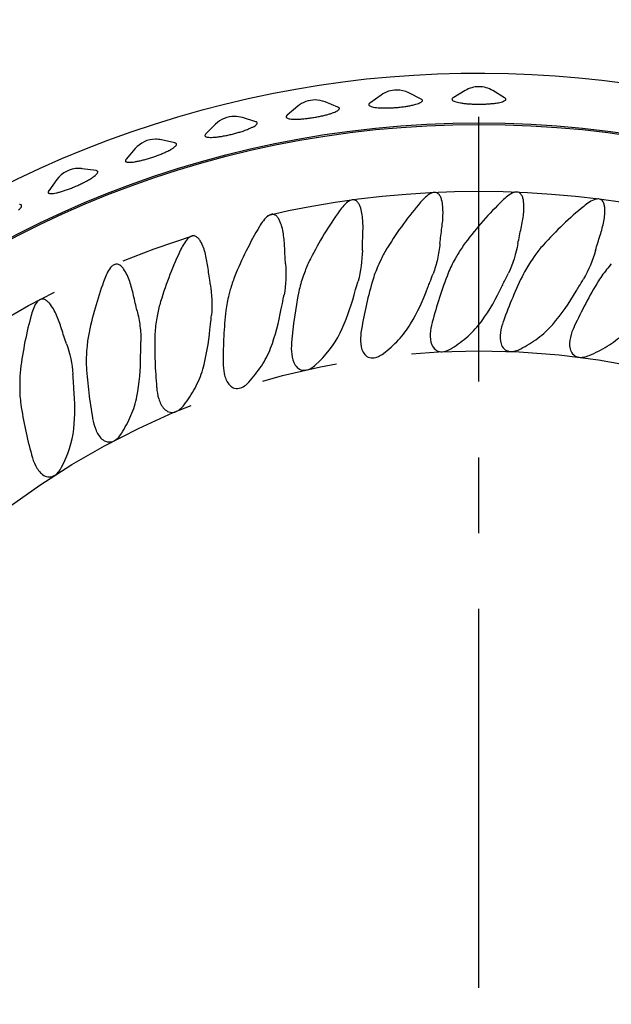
# Model space of a CAD drawing. Header units: millimetres. Extents: x 10 to 412, y 8 to 584.
# Tile 54 of 83: x 312 to 332, y 258 to 291. Entities that reach past the tile are written whole.
import ezdxf

# ---------------------------------------------------------------- set-up
doc = ezdxf.new("R2010")
doc.units = ezdxf.units.MM
doc.linetypes.add('CENTERX2', pattern=[20.32, 12.7, -2.54, 2.54, -2.54])
doc.layers.add('CENTERLINE', color=4, linetype='CENTERX2')
doc.layers.add('DIMENSIONS', color=2, linetype='Continuous')
doc.layers.add('OUTLINE', color=7, linetype='Continuous', lineweight=25)
doc.styles.add('SLDTEXTSTYLE0', font='TXT', dxfattribs={"width": 0.75})
doc.dimstyles.new('SLDDIMSTYLE1', dxfattribs={"dimtxt": 3.5, "dimasz": 2, "dimexe": 0, "dimexo": 0.0625, "dimgap": 0.875, "dimtad": 1, "dimrnd": 1e-09, "dimzin": 12, "dimdsep": 46, "dimtxsty": 'SLDTEXTSTYLE0', "dimsah": 1, "dimcen": 0, "dimadec": 0, "dimazin": 3, "dimtfac": 1, "dimtofl": 0, "dimtmove": 0, "dimatfit": 3, "dimfxl": 0, "dimfrac": 2, "dimtolj": 1, "dimtzin": 12, "dimarcsym": 0})
doc.dimstyles.new('SLDDIMSTYLE13', dxfattribs={"dimtxt": 3.5, "dimasz": 2, "dimexe": 0, "dimexo": 0.0625, "dimgap": 0.875, "dimtad": 1, "dimrnd": 1e-09, "dimzin": 12, "dimdsep": 46, "dimtxsty": 'SLDTEXTSTYLE0', "dimblk1": 'NONE', "dimsah": 1, "dimcen": 0, "dimadec": 0, "dimazin": 3, "dimtfac": 1, "dimtmove": 0, "dimatfit": 3, "dimldrblk": 'NONE', "dimfxl": 0, "dimfrac": 2, "dimtolj": 1, "dimtzin": 12, "dimarcsym": 0})

# ---------------------------------------------------------------- blocks, each defined once
blk = doc.blocks.new('_D_1')
at = {"layer": 'DIMENSIONS'}
blk.add_line((312.899, 327.714), (304.925, 381.509), dxfattribs=at)
blk.add_solid([(312.899, 327.714), (313.1, 329.766), (312.111, 329.619)], dxfattribs=at)
at = {"layer": 'DIMENSIONS', "char_height": 3.5, "attachment_point": 1, "rotation": 278.4315, "style": 'SLDTEXTSTYLE0'}
for s, insert in [('R', (309.62, 380.601)), ('100,95', (310.035, 377.798))]:
    blk.add_mtext(s, dxfattribs=dict(at, insert=insert))
blk = doc.blocks.new('_D_41')
at = {"layer": 'DIMENSIONS'}
for q in [(375.287, 281.441), (300.246, 238.116)]:
    blk.add_line((355.154, 269.817), q, dxfattribs=at)
blk.add_solid([(355.154, 269.817), (357.136, 270.384), (356.636, 271.25)], dxfattribs=at)
at = {"layer": 'DIMENSIONS', "char_height": 3.5, "attachment_point": 1, "rotation": 30, "style": 'SLDTEXTSTYLE0'}
for s, insert in [('63,4', (363.823, 280.026)), ('%%c', (359.254, 277.388))]:
    blk.add_mtext(s, dxfattribs=dict(at, insert=insert))
blk = doc.blocks.new('_None')
blk = doc.blocks.new('_D_42')
at = {"layer": 'DIMENSIONS'}
for q in [(381.537, 268.392), (302.246, 247.146)]:
    blk.add_line((353.154, 260.787), q, dxfattribs=at)
blk.add_solid([(353.154, 260.787), (355.216, 260.822), (354.957, 261.788)], dxfattribs=at)
at = {"layer": 'DIMENSIONS', "char_height": 3.5, "attachment_point": 1, "rotation": 15, "style": 'SLDTEXTSTYLE0'}
for s, insert in [('52,7', (370.097, 269.993)), ('%%c', (365.001, 268.627))]:
    blk.add_mtext(s, dxfattribs=dict(at, insert=insert))
blk = doc.blocks.new('SW_CENTERMARKSYMBOL_0')
at = {"layer": 'CENTERLINE', "color": 0}
blk.add_line((0, 5), (0, 34.201), dxfattribs=at)

msp = doc.modelspace()

# ---------------------------------------------------------------- linework, layer by layer
at = {"layer": 'CENTERLINE'}
for radius in [31.70081, 26.35209]:
    msp.add_circle((327.70013, 253.96659), radius, dxfattribs=at)
at = {"layer": 'OUTLINE'}
for p, q in [((324.41773, 288.89425), (324.0404, 288.62334)), ((325.75964, 288.76187), (325.34361, 288.9689)), ((327.23569, 289.04507), (326.83862, 288.80584)), ((328.56174, 288.80579), (328.16458, 289.04507)), ((322.96801, 288.4938), (322.53789, 288.66625)), ((321.621, 288.51741), (321.26753, 288.21777)), ((318.86362, 287.91701), (318.53415, 287.58872)), ((320.20987, 288.00122), (319.76557, 288.13906)), ((317.49723, 287.28936), (317.04459, 287.39076)), ((316.16341, 287.09693), (315.86229, 286.74427)), ((314.85167, 286.36151), (314.39257, 286.42617)), ((313.53785, 286.06246), (313.26608, 285.68678)), ((324.41661, 283.38683), (324.33987, 283.22226)), ((326.99325, 283.56105), (326.90246, 283.4038)), ((329.57526, 283.51004), (329.47111, 283.36131)), ((321.86496, 282.9887), (321.80286, 282.81807)), ((332.14301, 283.23419), (332.02629, 283.0951)), ((319.35772, 282.36969), (319.31073, 282.1943)), ((316.91398, 281.53452), (316.88245, 281.3557)), ((314.55232, 280.48954), (314.53649, 280.30865)), ((312.29072, 279.2427), (312.29072, 279.06112))]:
    msp.add_line(p, q, dxfattribs=at)
for radius in [33.99382, 33.94382]:
    msp.add_circle((327.70013, 253.96659), radius, dxfattribs=at)
for centre, radius, start, end in [((327.70013, 253.96659), 35.65, 306.658466, 274.273816), ((324.94263, 288.16317), 0.9, 90, 125.677644), ((324.94263, 288.16317), 0.9, 63.54271, 90), ((327.70013, 288.27416), 0.9, 90, 121.067467), ((327.70013, 288.27416), 0.9, 58.932533, 90), ((322.20297, 287.83089), 0.9, 90, 130.287822), ((322.20297, 287.83089), 0.9, 68.152888, 90), ((319.49888, 287.27949), 0.9, 90, 134.897999), ((319.49888, 287.27949), 0.9, 72.763065, 90), ((316.84786, 286.51252), 0.9, 90, 139.508176), ((316.84786, 286.51252), 0.9, 77.373242, 90), ((314.26706, 285.53496), 0.9, 90, 144.118354), ((314.26706, 285.53496), 0.9, 81.98342, 90)]:
    msp.add_arc(centre, radius, start, end, dxfattribs=at)
for points, knots in [([(324.04098, 288.62255), (324.02985, 288.61389), (324.00548, 288.59496), (323.99859, 288.56726), (324.01377, 288.54018), (324.05516, 288.5162), (324.11965, 288.49583), (324.20663, 288.47974), (324.31289, 288.46816), (324.43619, 288.46157), (324.57273, 288.45992), (324.71902, 288.46347), (324.87086, 288.47192), (325.02383, 288.48521), (325.17381, 288.50283), (325.31562, 288.52448), (325.45865, 288.55138), (325.53965, 288.57277), (325.58474, 288.58467)], [0, 0, 0, 0, 0.05196526, 0.11371877, 0.17548037, 0.23711829, 0.29876119, 0.36050727, 0.42225133, 0.48427185, 0.54629521, 0.60864295, 0.67099117, 0.73357447, 0.79615764, 0.8587817, 0.92140542, 1, 1, 1, 1]), ([(325.58474, 288.58467), (325.61604, 288.59441), (325.67864, 288.61389), (325.74595, 288.64446), (325.79017, 288.67495), (325.81003, 288.70476), (325.80154, 288.73254), (325.78387, 288.75158), (325.76203, 288.76004), (325.75927, 288.7611)], [0, 0, 0, 0, 0.16299302, 0.32598488, 0.48894602, 0.65187913, 0.81420755, 0.97651777, 1, 1, 1, 1]), ([(326.83946, 288.80447), (326.8295, 288.79857), (326.80415, 288.78356), (326.79212, 288.75835), (326.79987, 288.73003), (326.83445, 288.70256), (326.89253, 288.67668), (326.97381, 288.65313), (327.07511, 288.63241), (327.19442, 288.61521), (327.32798, 288.6018), (327.47246, 288.59272), (327.62366, 288.58804), (327.77725, 288.5881), (327.92905, 288.59271), (328.0739, 288.60203), (328.22135, 288.61647), (328.30646, 288.63077), (328.35383, 288.63872)], [0, 0, 0, 0, 0.04045006, 0.10298604, 0.16552553, 0.22792387, 0.29032574, 0.35280281, 0.41528846, 0.47803644, 0.54078711, 0.60386707, 0.66694928, 0.73028371, 0.7936185, 0.85701674, 0.92041381, 1, 1, 1, 1]), ([(328.35383, 288.63872), (328.3871, 288.64571), (328.45365, 288.6597), (328.52765, 288.68431), (328.57899, 288.71084), (328.60597, 288.73877), (328.60523, 288.76718), (328.59004, 288.78941), (328.56682, 288.80142), (328.56096, 288.80446)], [0, 0, 0, 0, 0.15803821, 0.31607992, 0.47406654, 0.63207219, 0.78941792, 0.94675778, 1, 1, 1, 1]), ([(321.26865, 288.21645), (321.26175, 288.21107), (321.23996, 288.19409), (321.22936, 288.16858), (321.23725, 288.14111), (321.27092, 288.1185), (321.3287, 288.10135), (321.40846, 288.08992), (321.50874, 288.08472), (321.6262, 288.0856), (321.75813, 288.09279), (321.90062, 288.10583), (322.04984, 288.12457), (322.20155, 288.1483), (322.35126, 288.17654), (322.4948, 288.20832), (322.62773, 288.24289), (322.73858, 288.27684), (322.82865, 288.30912), (322.87305, 288.32892), (322.89525, 288.33882)], [0, 0, 0, 0, 0.02705651, 0.08541453, 0.14353806, 0.20166742, 0.25974985, 0.31783124, 0.37607055, 0.43430731, 0.49283591, 0.55136526, 0.61018761, 0.66901057, 0.72800618, 0.78700045, 0.84596847, 0.90493651, 0.95246978, 1, 1, 1, 1]), ([(322.89525, 288.33882), (322.91474, 288.34867), (322.95369, 288.36836), (322.99552, 288.3987), (323.02038, 288.42911), (323.02044, 288.45787), (323.00274, 288.47925), (322.97638, 288.48891), (322.96737, 288.49221)], [0, 0, 0, 0, 0.15916361, 0.31831653, 0.51223246, 0.70614909, 0.89958096, 1, 1, 1, 1]), ([(319.96916, 287.75639), (320.00444, 287.77143), (320.07499, 287.80151), (320.15717, 287.84509), (320.21821, 287.88596), (320.25544, 287.92292), (320.26813, 287.95509), (320.25388, 287.98077), (320.23303, 287.99596), (320.21124, 288.00041), (320.20972, 288.00072)], [0, 0, 0, 0, 0.14171979, 0.28344482, 0.42512484, 0.56679991, 0.70779951, 0.84880282, 0.98947017, 1, 1, 1, 1]), ([(318.53456, 287.58832), (318.52472, 287.57726), (318.50404, 287.55402), (318.50257, 287.52512), (318.52421, 287.50143), (318.57003, 287.48476), (318.63895, 287.47568), (318.7284, 287.47411), (318.83663, 287.48039), (318.96017, 287.49401), (319.09607, 287.51487), (319.24033, 287.54214), (319.38896, 287.57526), (319.53789, 287.61314), (319.68217, 287.65484), (319.83126, 287.70285), (319.91984, 287.73724), (319.96916, 287.75639)], [0, 0, 0, 0, 0.05968723, 0.12538586, 0.19086272, 0.2563352, 0.32181321, 0.38728789, 0.45298507, 0.51868517, 0.58472126, 0.65075964, 0.71710959, 0.78346036, 0.84996005, 0.91645742, 1, 1, 1, 1]), ([(317.35712, 287.06763), (317.38616, 287.08474), (317.44424, 287.11895), (317.5056, 287.16547), (317.54477, 287.20658), (317.5604, 287.24129), (317.54945, 287.26758), (317.52787, 287.28334), (317.50262, 287.28712), (317.49693, 287.28797)], [0, 0, 0, 0, 0.15922722, 0.3184492, 0.47762537, 0.63679221, 0.795335, 0.95386104, 1, 1, 1, 1]), ([(315.86344, 286.74329), (315.85553, 286.73397), (315.83621, 286.71121), (315.83353, 286.68327), (315.85105, 286.65928), (315.89363, 286.64458), (315.95795, 286.63885), (316.04343, 286.64266), (316.14689, 286.65548), (316.26619, 286.67731), (316.39764, 286.70721), (316.5379, 286.74463), (316.68295, 286.78829), (316.82857, 286.83714), (316.97086, 286.88968), (317.10486, 286.94441), (317.23948, 287.00475), (317.31505, 287.04515), (317.35712, 287.06763)], [0, 0, 0, 0, 0.04329188, 0.10563738, 0.16798256, 0.23018964, 0.2924037, 0.35470406, 0.41700583, 0.4795734, 0.54214527, 0.60504506, 0.66794618, 0.73109553, 0.79424441, 0.85745168, 0.92065885, 1, 1, 1, 1]), ([(314.69658, 286.1072), (314.72646, 286.12714), (314.78621, 286.16702), (314.85152, 286.22071), (314.89565, 286.26769), (314.91689, 286.30671), (314.91307, 286.33591), (314.89215, 286.35444), (314.86297, 286.35839), (314.85144, 286.35995)], [0, 0, 0, 0, 0.15061665, 0.30121546, 0.45179141, 0.60236016, 0.75224632, 0.90214734, 1, 1, 1, 1]), ([(313.26733, 285.68587), (313.26318, 285.68087), (313.24649, 285.66077), (313.2412, 285.63439), (313.25148, 285.6079), (313.28708, 285.59279), (313.34394, 285.58822), (313.42188, 285.59494), (313.5179, 285.61222), (313.63003, 285.64), (313.75482, 285.67716), (313.88911, 285.72294), (314.02908, 285.77586), (314.17069, 285.83458), (314.31016, 285.89734), (314.44266, 285.96232), (314.57701, 286.0336), (314.65382, 286.08088), (314.69658, 286.1072)], [0, 0, 0, 0, 0.02111951, 0.08496856, 0.14881427, 0.21248859, 0.27616316, 0.33989235, 0.40361618, 0.46759093, 0.53156522, 0.59587746, 0.66018966, 0.72478176, 0.78937367, 0.85406718, 0.91875654, 1, 1, 1, 1]), ([(326.45728, 284.44085), (326.4794, 284.60189), (326.49385, 284.76387), (326.49669, 285.00143), (326.49452, 285.07979), (326.48055, 285.23467), (326.46901, 285.31196), (326.43703, 285.4233), (326.42381, 285.45981), (326.38886, 285.52835), (326.36691, 285.56111), (326.3072, 285.61282), (326.26772, 285.63016), (326.18505, 285.63425), (326.14382, 285.62299), (326.03103, 285.57388), (325.96773, 285.52326), (325.85042, 285.41678), (325.79679, 285.3592), (325.74535, 285.29938)], [0, 0, 0, 0, 0.25, 0.25, 0.375, 0.375, 0.5, 0.5, 0.5625, 0.5625, 0.625, 0.625, 0.6875, 0.6875, 0.75, 0.75, 0.875, 0.875, 1, 1, 1, 1]), ([(329.11801, 284.43321), (329.15413, 284.59192), (329.18266, 284.75213), (329.20618, 284.98887), (329.21084, 285.06726), (329.21034, 285.22316), (329.20547, 285.30139), (329.18317, 285.41489), (329.17312, 285.4524), (329.14408, 285.52362), (329.12489, 285.55817), (329.06959, 285.61455), (329.03158, 285.63497), (328.94946, 285.6457), (328.90735, 285.63781), (328.79183, 285.59874), (328.72417, 285.55381), (328.59866, 285.4584), (328.5402, 285.40575), (328.48362, 285.35051)], [0, 0, 0, 0, 0.25, 0.25, 0.375, 0.375, 0.5, 0.5, 0.5625, 0.5625, 0.625, 0.625, 0.6875, 0.6875, 0.75, 0.75, 0.875, 0.875, 1, 1, 1, 1]), ([(312.25628, 285.04178), (312.27279, 285.05772), (312.30583, 285.08961), (312.33991, 285.13334), (312.35821, 285.17207), (312.35413, 285.20188), (312.33195, 285.21952), (312.30217, 285.22169), (312.28967, 285.2226)], [0, 0, 0, 0, 0.15303868, 0.30608432, 0.49265505, 0.67924889, 0.86529284, 1, 1, 1, 1]), ([(323.806, 284.21656), (323.81399, 284.37865), (323.81427, 284.5411), (323.79649, 284.77762), (323.78754, 284.85532), (323.7603, 285.00801), (323.74227, 285.0836), (323.70087, 285.192), (323.68462, 285.22724), (323.64403, 285.29267), (323.61991, 285.3231), (323.55586, 285.37032), (323.51535, 285.38457), (323.43197, 285.38207), (323.3919, 285.3674), (323.28334, 285.3088), (323.22519, 285.25341), (323.11657, 285.13616), (323.06802, 285.0739), (323.02196, 285.00977)], [0, 0, 0, 0, 0.25, 0.25, 0.375, 0.375, 0.5, 0.5, 0.5625, 0.5625, 0.625, 0.625, 0.6875, 0.6875, 0.75, 0.75, 0.875, 0.875, 1, 1, 1, 1]), ([(325.74535, 285.29938), (325.54686, 285.0685), (325.35416, 284.82709), (324.9819, 284.32078), (324.80177, 284.05469), (324.63277, 283.78444)], [0, 0, 0, 0, 0.5, 0.5, 1, 1, 1, 1]), ([(328.48362, 285.35051), (328.26587, 285.13793), (328.0528, 284.91418), (327.63736, 284.44169), (327.43489, 284.19246), (327.24324, 283.93831)], [0, 0, 0, 0, 0.5, 0.5, 1, 1, 1, 1]), ([(331.76796, 284.1937), (331.81775, 284.34858), (331.86009, 284.50555), (331.90414, 284.73907), (331.91561, 284.81668), (331.92875, 284.97188), (331.93074, 285.05023), (331.91858, 285.16491), (331.91202, 285.20276), (331.88934, 285.27683), (331.87323, 285.31299), (331.82373, 285.3738), (331.7876, 285.39795), (331.70689, 285.41624), (331.66423, 285.41226), (331.54492, 285.38349), (331.47366, 285.34459), (331.33982, 285.26019), (331.277, 285.21281), (331.21593, 285.1628)], [0, 0, 0, 0, 0.25, 0.25, 0.375, 0.375, 0.5, 0.5, 0.5625, 0.5625, 0.625, 0.625, 0.6875, 0.6875, 0.75, 0.75, 0.875, 0.875, 1, 1, 1, 1]), ([(321.18436, 283.76206), (321.17819, 283.92418), (321.16431, 284.08609), (321.126, 284.32008), (321.11032, 284.39665), (321.06995, 284.54622), (321.04561, 284.6195), (320.9948, 284.72429), (320.97558, 284.75797), (320.92926, 284.81993), (320.90238, 284.84829), (320.83452, 284.88965), (320.79285, 284.90029), (320.7101, 284.89049), (320.67146, 284.87239), (320.56835, 284.80445), (320.51526, 284.74418), (320.41738, 284.61802), (320.37446, 284.5518), (320.33417, 284.48392)], [0, 0, 0, 0, 0.25, 0.25, 0.375, 0.375, 0.5, 0.5, 0.5625, 0.5625, 0.625, 0.625, 0.6875, 0.6875, 0.75, 0.75, 0.875, 0.875, 1, 1, 1, 1]), ([(323.02196, 285.00977), (322.84419, 284.76227), (322.67329, 284.50497), (322.34693, 283.96874), (322.19066, 283.688), (322.04565, 283.40363)], [0, 0, 0, 0, 0.5, 0.5, 1, 1, 1, 1]), ([(331.21593, 285.1628), (330.98055, 284.97006), (330.74869, 284.76567), (330.29314, 284.33067), (330.07001, 284.10029), (329.85719, 283.86408)], [0, 0, 0, 0, 0.5, 0.5, 1, 1, 1, 1]), ([(320.33417, 284.48392), (320.17843, 284.22149), (320.03059, 283.95019), (319.7525, 283.38812), (319.62143, 283.09521), (319.50156, 282.7988)], [0, 0, 0, 0, 0.5, 0.5, 1, 1, 1, 1]), ([(318.61231, 283.08079), (318.59205, 283.24165), (318.56412, 283.4017), (318.50562, 283.63128), (318.48336, 283.70611), (318.43024, 283.85137), (318.3998, 283.92194), (318.34019, 284.02196), (318.31814, 284.05393), (318.26644, 284.11199), (318.23719, 284.13798), (318.166, 284.17347), (318.12361, 284.18057), (318.04189, 284.16378), (318.00492, 284.14241), (317.90803, 284.06582), (317.86033, 284.00111), (317.7737, 283.86676), (317.73668, 283.79699), (317.70244, 283.7258)], [0, 0, 0, 0, 0.25, 0.25, 0.375, 0.375, 0.5, 0.5, 0.5625, 0.5625, 0.625, 0.625, 0.6875, 0.6875, 0.75, 0.75, 0.875, 0.875, 1, 1, 1, 1]), ([(326.39319, 283.91329), (326.37506, 283.73964), (326.34742, 283.56633), (326.27135, 283.22847), (326.22281, 283.06289), (326.16276, 282.90098)], [0, 0, 0, 0, 0.5, 0.5, 1, 1, 1, 1]), ([(317.70244, 283.7258), (317.56985, 283.45016), (317.44616, 283.16675), (317.21835, 282.58308), (317.11363, 282.28086), (317.01987, 281.97453)], [0, 0, 0, 0, 0.5, 0.5, 1, 1, 1, 1]), ([(316.10942, 282.17794), (316.07518, 282.3366), (316.03339, 282.49371), (315.9548, 282.71802), (315.92594, 282.79096), (315.85979, 282.93187), (315.82238, 283.00069), (315.75452, 283.09404), (315.72991, 283.12356), (315.6733, 283.1764), (315.64128, 283.1997), (315.5682, 283.22772), (315.52488, 283.23074), (315.44568, 283.20641), (315.41077, 283.18176), (315.32145, 283.09701), (315.27927, 283.02779), (315.2054, 282.88752), (315.17468, 282.81503), (315.1468, 282.7412)], [0, 0, 0, 0, 0.25, 0.25, 0.375, 0.375, 0.5, 0.5, 0.5625, 0.5625, 0.625, 0.625, 0.6875, 0.6875, 0.75, 0.75, 0.875, 0.875, 1, 1, 1, 1]), ([(313.69475, 281.06039), (313.64646, 281.21659), (313.59177, 281.36753), (313.49433, 281.58349), (313.45927, 281.65373), (313.38068, 281.78922), (313.33737, 281.85467), (313.26124, 281.94219), (313.23388, 281.96966), (313.17324, 282.01702), (313.13953, 282.0375), (313.06293, 282.05924), (313.02046, 282.05827), (312.94313, 282.02667), (312.91078, 281.999), (312.83002, 281.9076), (312.79386, 281.83496), (312.73267, 281.68942), (312.70816, 281.61404), (312.6867, 281.53761)], [0, 0, 0, 0, 0.25, 0.25, 0.375, 0.375, 0.5, 0.5, 0.5625, 0.5625, 0.625, 0.625, 0.6875, 0.6875, 0.75, 0.75, 0.875, 0.875, 1, 1, 1, 1]), ([(316.22964, 281.66028), (316.27164, 281.49231), (316.30509, 281.32001), (316.34944, 280.97468), (316.36039, 280.8023), (316.35934, 280.63021)], [0, 0, 0, 0, 0.5, 0.5, 1, 1, 1, 1]), ([(319.21031, 281.67011), (319.17611, 281.38165), (319.15338, 281.09326), (319.12429, 280.5174), (319.11797, 280.22862), (319.11788, 279.94466)], [0, 0, 0, 0, 0.5, 0.5, 1, 1, 1, 1]), ([(326.13137, 281.27115), (326.09838, 281.147), (326.07458, 281.02165), (326.06155, 280.76657), (326.07171, 280.63348), (326.14911, 280.45757), (326.18657, 280.40227), (326.29022, 280.31978), (326.35472, 280.29566), (326.48782, 280.28558), (326.55476, 280.29815), (326.68073, 280.34215), (326.73888, 280.37283), (326.79429, 280.4084)], [0, 0, 0, 0, 0.25, 0.25, 0.5, 0.5, 0.625, 0.625, 0.75, 0.75, 0.875, 0.875, 1, 1, 1, 1]), ([(326.79429, 280.4084), (326.98338, 280.5298), (327.16456, 280.66291), (327.50347, 280.96414), (327.66002, 281.13229), (327.79338, 281.31602)], [0, 0, 0, 0, 0.5, 0.5, 1, 1, 1, 1]), ([(328.51709, 281.30398), (328.4734, 281.18318), (328.43877, 281.06038), (328.40356, 280.8074), (328.40207, 280.67393), (328.46385, 280.49194), (328.49635, 280.43359), (328.59242, 280.34238), (328.65457, 280.31273), (328.78628, 280.29109), (328.85407, 280.29777), (328.98339, 280.33063), (329.04399, 280.35612), (329.1023, 280.38673)], [0, 0, 0, 0, 0.25, 0.25, 0.5, 0.5, 0.625, 0.625, 0.75, 0.75, 0.875, 0.875, 1, 1, 1, 1]), ([(323.75759, 281.03053), (323.73554, 280.90397), (323.72276, 280.77703), (323.73202, 280.52177), (323.75373, 280.39008), (323.84617, 280.22158), (323.88831, 280.16976), (323.99875, 280.09662), (324.06511, 280.07821), (324.19858, 280.07977), (324.26418, 280.09812), (324.38583, 280.15294), (324.44108, 280.18856), (324.49318, 280.22883)], [0, 0, 0, 0, 0.25, 0.25, 0.5, 0.5, 0.625, 0.625, 0.75, 0.75, 0.875, 0.875, 1, 1, 1, 1]), ([(324.49318, 280.22883), (324.67233, 280.3673), (324.84391, 280.51843), (325.15488, 280.84865), (325.29308, 281.02635), (325.40937, 281.22008)], [0, 0, 0, 0, 0.5, 0.5, 1, 1, 1, 1]), ([(329.1023, 280.38673), (329.30096, 280.49104), (329.49291, 280.60773), (329.85678, 280.87819), (330.02768, 281.03225), (330.17669, 281.20382)], [0, 0, 0, 0, 0.5, 0.5, 1, 1, 1, 1]), ([(330.89659, 281.12875), (330.84254, 281.01222), (330.79733, 280.8929), (330.74021, 280.64395), (330.7271, 280.51112), (330.77278, 280.32444), (330.80008, 280.26348), (330.88782, 280.16425), (330.94716, 280.1293), (331.07648, 280.09625), (331.14459, 280.097), (331.27628, 280.11847), (331.33888, 280.13858), (331.39963, 280.16399)], [0, 0, 0, 0, 0.25, 0.25, 0.5, 0.5, 0.625, 0.625, 0.75, 0.75, 0.875, 0.875, 1, 1, 1, 1]), ([(316.82809, 280.82476), (316.81916, 280.5343), (316.82167, 280.245), (316.84287, 279.66887), (316.86174, 279.38074), (316.8864, 279.09781)], [0, 0, 0, 0, 0.5, 0.5, 1, 1, 1, 1]), ([(331.39963, 280.16399), (331.60854, 280.25139), (331.8142, 280.35343), (332.1992, 280.59146), (332.37856, 280.72719), (332.54114, 280.88433)], [0, 0, 0, 0, 0.5, 0.5, 1, 1, 1, 1]), ([(319.98151, 279.27297), (320.13359, 279.4401), (320.27456, 279.61631), (320.52393, 279.99546), (320.63068, 280.19702), (320.71165, 280.40825)], [0, 0, 0, 0, 0.5, 0.5, 1, 1, 1, 1]), ([(321.41382, 280.58392), (321.40288, 280.45593), (321.40121, 280.32835), (321.43268, 280.07488), (321.46579, 279.94557), (321.57257, 279.78578), (321.61906, 279.73783), (321.73546, 279.67459), (321.80317, 279.66204), (321.93599, 279.67522), (321.99974, 279.69922), (322.11615, 279.76443), (322.16809, 279.80474), (322.21648, 279.84939)], [0, 0, 0, 0, 0.25, 0.25, 0.5, 0.5, 0.625, 0.625, 0.75, 0.75, 0.875, 0.875, 1, 1, 1, 1]), ([(314.52862, 279.77499), (314.54505, 279.48476), (314.57276, 279.19674), (314.6441, 278.62471), (314.68798, 278.33944), (314.73722, 278.0597)], [0, 0, 0, 0, 0.5, 0.5, 1, 1, 1, 1]), ([(317.80529, 278.50395), (317.94243, 278.68397), (318.0673, 278.87165), (318.28176, 279.26915), (318.37129, 279.48052), (318.4337, 279.69854)], [0, 0, 0, 0, 0.5, 0.5, 1, 1, 1, 1]), ([(319.11789, 279.93475), (319.11815, 279.80629), (319.1276, 279.67905), (319.18104, 279.42928), (319.2253, 279.30336), (319.34559, 279.15347), (319.39609, 279.10976), (319.51755, 279.05691), (319.5861, 279.05031), (319.71727, 279.07501), (319.77868, 279.10448), (319.88897, 279.17958), (319.9372, 279.22426), (319.98151, 279.27297)], [0, 0, 0, 0, 0.25, 0.25, 0.5, 0.5, 0.625, 0.625, 0.75, 0.75, 0.875, 0.875, 1, 1, 1, 1]), ([(316.88727, 279.08794), (316.89873, 278.95999), (316.91923, 278.83406), (316.99424, 278.5899), (317.0493, 278.46831), (317.1822, 278.32948), (317.23632, 278.29034), (317.36193, 278.24827), (317.43079, 278.24767), (317.5593, 278.28371), (317.61792, 278.31842), (317.72123, 278.40285), (317.76539, 278.45157), (317.80529, 278.50395)], [0, 0, 0, 0, 0.25, 0.25, 0.5, 0.5, 0.625, 0.625, 0.75, 0.75, 0.875, 0.875, 1, 1, 1, 1]), ([(315.70437, 277.54819), (315.82575, 277.74019), (315.93393, 277.9385), (316.11275, 278.35317), (316.18321, 278.57089), (316.22628, 278.793)], [0, 0, 0, 0, 0.5, 0.5, 1, 1, 1, 1]), ([(312.32939, 278.52881), (312.37107, 278.241), (312.42379, 277.95647), (312.5447, 277.39289), (312.61325, 277.11266), (312.6867, 276.83823)], [0, 0, 0, 0, 0.5, 0.5, 1, 1, 1, 1]), ([(314.73895, 278.04994), (314.76151, 277.92348), (314.79292, 277.79982), (314.88892, 277.56312), (314.95437, 277.4468), (315.09886, 277.32008), (315.15618, 277.2858), (315.28498, 277.25484), (315.35363, 277.26024), (315.47852, 277.30735), (315.53388, 277.34703), (315.62945, 277.44015), (315.66918, 277.49252), (315.70437, 277.54819)], [0, 0, 0, 0, 0.25, 0.25, 0.5, 0.5, 0.625, 0.625, 0.75, 0.75, 0.875, 0.875, 1, 1, 1, 1]), ([(312.68927, 276.82866), (312.72275, 276.7047), (312.76479, 276.5843), (312.88097, 276.35696), (312.95625, 276.24682), (313.11109, 276.13313), (313.17112, 276.10394), (313.302, 276.08415), (313.36993, 276.0954), (313.49025, 276.153), (313.54196, 276.19725), (313.62916, 276.29827), (313.66437, 276.35409), (313.69475, 276.41295)], [0, 0, 0, 0, 0.25, 0.25, 0.5, 0.5, 0.625, 0.625, 0.75, 0.75, 0.875, 0.875, 1, 1, 1, 1])]:
    msp.add_open_spline(points, degree=3, knots=knots, dxfattribs=at)
for points in [[(326.39319, 283.91329), (326.41174, 284.09103), (326.43338, 284.26682), (326.45728, 284.44085)], [(329.00819, 283.91324), (329.04217, 284.08871), (329.07904, 284.26195), (329.11801, 284.43321)], [(323.78814, 283.68542), (323.79113, 283.86408), (323.79736, 284.0411), (323.806, 284.21656)], [(327.24324, 283.93831), (327.15157, 283.81674), (327.06826, 283.69097), (326.99325, 283.56105)], [(329.00819, 283.91324), (328.94175, 283.57012), (328.83836, 283.23715), (328.69041, 282.92486)], [(331.61323, 283.68528), (331.66238, 283.85714), (331.71421, 284.0265), (331.76796, 284.1937)], [(321.21286, 283.23138), (321.20027, 283.4096), (321.19104, 283.58648), (321.18436, 283.76206)], [(323.78814, 283.68542), (323.78228, 283.33577), (323.73832, 282.99025), (323.64682, 282.65688)], [(324.63277, 283.78444), (324.55245, 283.65599), (324.48033, 283.52349), (324.41661, 283.38683)], [(329.85719, 283.86408), (329.75637, 283.75218), (329.66226, 283.63429), (329.57526, 283.51004)], [(331.61323, 283.68528), (331.51724, 283.34961), (331.38659, 283.02907), (331.21052, 282.72836)], [(322.04565, 283.40363), (321.97675, 283.26851), (321.91647, 283.13022), (321.86496, 282.9887)], [(326.90246, 283.4038), (326.81343, 283.2496), (326.73602, 283.08939), (326.66979, 282.92347)], [(329.47111, 283.3613), (329.36942, 283.21608), (329.27826, 283.06329), (329.19747, 282.90308)], [(318.68695, 282.55462), (318.65888, 282.73104), (318.63427, 282.90644), (318.61231, 283.08079)], [(321.21286, 283.23138), (321.23753, 282.88209), (321.22388, 282.53482), (321.16172, 282.19444)], [(324.33987, 283.22226), (324.26463, 283.0609), (324.20146, 282.89449), (324.14995, 282.72348)], [(326.66979, 282.92347), (326.45231, 282.37865), (326.28085, 281.82836), (326.13393, 281.28073)], [(328.55866, 282.65726), (328.60394, 282.74571), (328.64781, 282.83494), (328.69041, 282.92486)], [(332.02629, 283.0951), (331.9123, 282.95925), (331.80818, 282.81498), (331.71375, 282.66246)], [(315.1468, 282.7412), (314.9298, 282.16656), (314.75318, 281.56525), (314.61946, 280.9371)], [(319.50156, 282.7988), (319.44496, 282.65884), (319.39689, 282.51585), (319.35772, 282.36969)], [(321.80286, 282.81807), (321.74223, 282.6515), (321.69371, 282.48028), (321.65714, 282.30463)], [(323.56354, 282.37046), (323.59277, 282.46546), (323.62048, 282.56095), (323.64682, 282.65688)], [(324.14995, 282.72348), (323.98116, 282.16303), (323.85816, 281.59988), (323.75931, 281.04029)], [(325.98904, 282.45324), (326.01005, 282.51012), (326.03199, 282.56667), (326.05484, 282.62291)], [(326.05484, 282.62291), (326.09224, 282.71498), (326.12816, 282.80769), (326.16276, 282.90098)], [(328.47833, 282.49397), (328.50421, 282.54881), (328.531, 282.60323), (328.55866, 282.65726)], [(329.19747, 282.90308), (328.9334, 282.37943), (328.71462, 281.84619), (328.52047, 281.31329)], [(331.71375, 282.66246), (331.4061, 282.16552), (331.14143, 281.65341), (330.90077, 281.13773)], [(331.05595, 282.47326), (331.10879, 282.55747), (331.16027, 282.64253), (331.21052, 282.72836)], [(318.68695, 282.55462), (318.74196, 282.20884), (318.75863, 281.86164), (318.72638, 281.51716)], [(321.65714, 282.30463), (321.53814, 281.73309), (321.4645, 281.16133), (321.41468, 280.5938)], [(323.51278, 282.19571), (323.52875, 282.2542), (323.54568, 282.31245), (323.56354, 282.37046)], [(325.40937, 281.22008), (325.64212, 281.60785), (325.82936, 282.02088), (325.98904, 282.45324)], [(327.79338, 281.31602), (328.05917, 281.6822), (328.28166, 282.07736), (328.47833, 282.49397)], [(330.17669, 281.20382), (330.47352, 281.5456), (330.72957, 281.91989), (330.96169, 282.31759)], [(330.96169, 282.31759), (330.99226, 282.36996), (331.02369, 282.42185), (331.05595, 282.47326)], [(316.22964, 281.66028), (316.1863, 281.83356), (316.1465, 282.00615), (316.10942, 282.17794)], [(317.01987, 281.97453), (316.97583, 281.83066), (316.94034, 281.68405), (316.91398, 281.53452)], [(319.31073, 282.1943), (319.26482, 282.02296), (319.23142, 281.84821), (319.21031, 281.67011)], [(321.10372, 281.90185), (321.12457, 281.99905), (321.14385, 282.09659), (321.16172, 282.19444)], [(323.04279, 280.91672), (323.24078, 281.32313), (323.39134, 281.75089), (323.51278, 282.19571)], [(320.71165, 280.40825), (320.8734, 280.8302), (320.98614, 281.26945), (321.06838, 281.72333)], [(321.06838, 281.72333), (321.07919, 281.78299), (321.09099, 281.8425), (321.10372, 281.90185)], [(312.6867, 281.53761), (312.51888, 280.9401), (312.39637, 280.32616), (312.3186, 279.69442)], [(316.88245, 281.3557), (316.85165, 281.18104), (316.83361, 281.00405), (316.82809, 280.82476)], [(318.6941, 281.22063), (318.7064, 281.31929), (318.71711, 281.41814), (318.72638, 281.51716)], [(326.13393, 281.28073), (326.13307, 281.27754), (326.13222, 281.27435), (326.13137, 281.27115)], [(328.52047, 281.31329), (328.51934, 281.31019), (328.51822, 281.30708), (328.51709, 281.30398)], [(313.85962, 280.55518), (313.80176, 280.72285), (313.74684, 280.89189), (313.69475, 281.06039)], [(314.61946, 280.9371), (314.5882, 280.79027), (314.56558, 280.64115), (314.55232, 280.48954)], [(318.4337, 279.69854), (318.55801, 280.13282), (318.63207, 280.58022), (318.67446, 281.03972)], [(318.67446, 281.03972), (318.68003, 281.10007), (318.68659, 281.1604), (318.6941, 281.22063)], [(323.75931, 281.04029), (323.75873, 281.03703), (323.75816, 281.03378), (323.75759, 281.03053)], [(330.90077, 281.13773), (330.89938, 281.13474), (330.89798, 281.13174), (330.89659, 281.12875)], [(316.35303, 280.332), (316.35668, 280.43136), (316.35873, 280.53077), (316.35934, 280.63021)], [(322.21648, 279.84939), (322.54876, 280.15602), (322.84485, 280.51042), (323.04279, 280.91672)], [(313.85962, 280.55518), (313.97376, 280.22446), (314.05042, 279.88685), (314.0786, 279.54033)], [(314.53649, 280.30865), (314.52103, 280.13196), (314.51849, 279.95406), (314.52862, 279.77499)], [(316.34923, 280.15006), (316.34951, 280.21067), (316.35079, 280.27134), (316.35303, 280.332)], [(321.41468, 280.5938), (321.41439, 280.59051), (321.4141, 280.58721), (321.41382, 280.58392)], [(316.22628, 278.793), (316.31223, 279.23629), (316.34705, 279.68843), (316.34923, 280.15006)], [(319.11788, 279.94466), (319.11788, 279.94135), (319.11788, 279.93805), (319.11789, 279.93475)], [(312.3186, 279.69442), (312.30026, 279.54551), (312.29072, 279.39498), (312.29072, 279.2427)], [(314.09831, 279.2427), (314.09329, 279.34202), (314.08667, 279.44123), (314.0786, 279.54033)], [(312.29072, 279.06112), (312.29072, 278.88437), (312.30379, 278.70567), (312.32939, 278.52881)], [(314.11038, 279.06112), (314.10538, 279.12153), (314.10137, 279.18208), (314.09831, 279.2427)], [(314.10617, 277.69852), (314.15315, 278.14744), (314.14846, 278.60089), (314.11038, 279.06112)], [(316.8864, 279.09781), (316.88669, 279.09452), (316.88698, 279.09123), (316.88727, 279.08794)], [(314.73722, 278.0597), (314.73779, 278.05645), (314.73837, 278.05319), (314.73895, 278.04994)], [(313.69475, 276.41295), (313.90558, 276.82144), (314.05877, 277.24547), (314.10617, 277.69852)], [(312.6867, 276.83823), (312.68755, 276.83503), (312.68841, 276.83184), (312.68927, 276.82866)]]:
    msp.add_open_spline(points, degree=3, dxfattribs=at)

# ---------------------------------------------------------------- block references
at = {"layer": 'CENTERLINE'}
msp.add_blockref('SW_CENTERMARKSYMBOL_0', (327.70013, 253.96659), dxfattribs=at)

# ---------------------------------------------------------------- dimensions: what is measured, and where the dimension line sits
at = {"layer": 'DIMENSIONS'}
dim = msp.add_radius_dim(center=(327.70013, 227.85991), mpoint=(312.89877, 327.71413), dimstyle='SLDDIMSTYLE1', dxfattribs=at)
dim.commit()
dim.dimension.update_dxf_attribs({"geometry": '_D_1', "text_midpoint": (306.40375, 371.5314), "dimtype": 164})
for p1, p2, picture, middle in [((300.24643, 238.11619), (355.15384, 269.817), '_D_41', (367.78195, 277.10784)), ((302.24597, 247.14617), (353.1543, 260.78702), '_D_42', (373.16443, 266.14872))]:
    dim = msp.add_diameter_dim_2p(p1=p1, p2=p2, dimstyle='SLDDIMSTYLE13', dxfattribs=at)
    dim.commit()
    dim.dimension.update_dxf_attribs({"geometry": picture, "text_midpoint": middle, "dimtype": 163})

doc.saveas('drawing.dxf')
